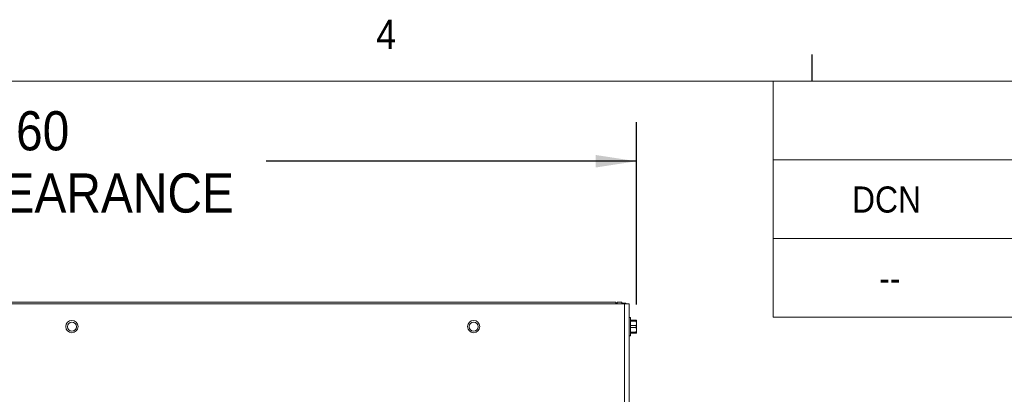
# Paper-space layout '3' of a CAD drawing. Header units: inches. Extents: x 1 to 109, y 1 to 85.
# Tile 105 of 107: x 55.6 to 71.3, y 78.31 to 84.28. Entities that reach past the tile are written whole.
import ezdxf

# ---------------------------------------------------------------- set-up
doc = ezdxf.new("R2010")
doc.units = ezdxf.units.IN
doc.header["$MEASUREMENT"] = 0
doc.layers.add('FORMAT', color=7, linetype='Continuous')
doc.styles.add('SLDTEXTSTYLE0', font='GOTHIC.TTF', dxfattribs={"width": 0.913})
doc.dimstyles.new('SLDDIMSTYLE6', dxfattribs={"dimtxt": 0.625, "dimasz": 0.65, "dimexe": 0, "dimexo": 0.0625, "dimgap": 0.15625, "dimtad": 0, "dimtih": 1, "dimtoh": 1, "dimlfac": 1.2, "dimrnd": 1e-09, "dimzin": 4, "dimdsep": 46, "dimtxsty": 'SLDTEXTSTYLE0', "dimsah": 1, "dimcen": 0.09, "dimadec": 0, "dimazin": 1, "dimtfac": 1, "dimtofl": 0, "dimtmove": 0, "dimatfit": 3, "dimfxl": 1, "dimfrac": 2, "dimtolj": 1, "dimtzin": 12, "dimarcsym": 0})

# ---------------------------------------------------------------- blocks, each defined once
blk = doc.blocks.new('SW_TABLEANNOTATION_2')
at = {"color": 0, "linetype": 'Continuous', "lineweight": 0, "ltscale": 5}
for p, q in [((0, 0), (0, -3.765)), ((40, 0), (0, 0)), ((0, -1.255), (40, -1.255)), ((0, -2.51), (40, -2.51)), ((0, -3.765), (40, -3.765))]:
    blk.add_line(p, q, dxfattribs=at)
at = {"color": 0, "linetype": 'Continuous', "lineweight": 0, "ltscale": 5, "char_height": 0.4167, "attachment_point": 1, "style": 'SLDTEXTSTYLE0'}
for s, insert in [('DCN', (1.258, -1.681)), ('--', (1.691, -2.936))]:
    blk.add_mtext(s, dxfattribs=dict(at, insert=insert))
blk = doc.blocks.new('_D_98')
at = {"layer": 'FORMAT', "color": 1, "ltscale": 5}
for p, q in [((47.433, 79.741), (47.433, 82.649)), ((65.435, 79.741), (65.435, 82.649)), ((47.433, 82.024), (52.02, 82.024)), ((65.435, 82.024), (59.53, 82.024))]:
    blk.add_line(p, q, dxfattribs=at)
for points in [[(47.433, 82.024), (48.083, 81.924), (48.083, 82.124)], [(65.435, 82.024), (64.785, 82.124), (64.785, 81.924)]]:
    blk.add_solid(points, dxfattribs=at)
at = {"layer": 'FORMAT', "color": 1, "ltscale": 5, "char_height": 0.625, "attachment_point": 1, "style": 'SLDTEXTSTYLE0'}
for s, insert in [('21.60', (54.482, 82.822, -6.902)), ('RACK CLEARANCE', (52.02, 81.83, -6.902))]:
    blk.add_mtext(s, dxfattribs=dict(at, insert=insert))

psp = doc.layouts.new('3')

# ---------------------------------------------------------------- linework, layer by layer
at = {"color": 7, "linetype": 'Continuous', "lineweight": 15, "ltscale": 5}
for p, q in [((47.7611, 79.779), (65.1069, 79.779)), ((65.1069, 79.779), (65.1069, 79.7501)), ((65.1301, 79.7626), (65.1069, 79.7626)), ((65.1301, 79.779), (65.2049, 79.779)), ((65.1301, 79.7501), (65.1301, 79.779)), ((65.2049, 79.779), (65.2049, 79.7501)), ((65.2051, 79.7626), (65.2049, 79.7626)), ((65.2674, 79.7626), (65.2051, 79.7626)), ((65.2051, 79.7501), (65.2051, 79.7626)), ((65.2674, 79.7501), (65.2674, 79.7626)), ((65.2432, 79.7501), (47.6249, 79.7501)), ((65.1069, 79.7562), (65.1301, 79.7562)), ((65.2432, 79.7501), (65.3172, 79.7501)), ((65.2432, 66.5449), (65.2432, 79.7501)), ((65.3172, 79.7501), (65.3172, 66.5449)), ((65.3407, 79.5326), (65.3172, 79.5326)), ((65.3407, 79.2426), (65.3407, 79.5326)), ((65.3407, 79.4917), (65.431, 79.4917)), ((65.431, 79.4753), (65.3407, 79.4753)), ((65.431, 79.4753), (65.431, 79.4917)), ((65.4347, 79.4397), (65.431, 79.4753)), ((65.4347, 79.4909), (65.4343, 79.4917)), ((65.4347, 79.4909), (65.4347, 79.4397)), ((65.3407, 79.404), (65.431, 79.404)), ((65.431, 79.3711), (65.3407, 79.3711)), ((65.3407, 79.2998), (65.431, 79.2998)), ((65.431, 79.404), (65.4347, 79.4397)), ((65.431, 79.3711), (65.431, 79.404)), ((65.4347, 79.3355), (65.431, 79.3711)), ((65.431, 79.2998), (65.4347, 79.3355)), ((65.431, 79.2834), (65.431, 79.2998)), ((65.4347, 79.4397), (65.4347, 79.3355)), ((65.4347, 79.2842), (65.4347, 79.3355)), ((65.3172, 79.2426), (65.3407, 79.2426)), ((65.431, 79.2834), (65.3407, 79.2834)), ((65.4343, 79.2834), (65.4347, 79.2842))]:
    psp.add_line(p, q, dxfattribs=at)
at = {"color": 7, "linetype": 'Continuous', "lineweight": 15, "ltscale": 25}
for centre, radius in [((56.4342, 79.3876), 0.0975), ((56.434, 79.3867), 0.0705), ((62.84, 79.3876), 0.0975), ((62.8399, 79.3867), 0.0705)]:
    psp.add_circle(centre, radius, dxfattribs=at)
at = {"color": 7, "linetype": 'Continuous', "lineweight": 15, "ltscale": 5}
for points, knots in [([(65.431, 79.4917), (65.4313, 79.4917), (65.4329, 79.4917), (65.4337, 79.4917), (65.4343, 79.4917)], [0, 0, 0, 0, 0.1683088, 1, 1, 1, 1]), ([(65.4343, 79.2834), (65.4337, 79.2834), (65.4329, 79.2834), (65.4313, 79.2834), (65.431, 79.2834)], [0, 0, 0, 0, 0.8316912, 1, 1, 1, 1])]:
    psp.add_open_spline(points, degree=3, knots=knots, dxfattribs=at)
at = {"layer": 'FORMAT', "ltscale": 5}
psp.add_line((68.2394, 83.303), (68.2394, 83.727), dxfattribs=at)
at = {"layer": 'FORMAT', "lineweight": 0, "ltscale": 5}
psp.add_line((2.6144, 83.303), (107.6144, 83.303), dxfattribs=at)

# ---------------------------------------------------------------- block references
at = {"color": 7, "linetype": 'Continuous', "lineweight": 0, "ltscale": 5}
psp.add_blockref('SW_TABLEANNOTATION_2', (67.6144, 83.303), dxfattribs=at)

# ---------------------------------------------------------------- texts
at = {"layer": 'FORMAT', "color": 7, "ltscale": 5, "insert": (61.2858, 84.2805), "char_height": 0.4688, "attachment_point": 1, "style": 'SLDTEXTSTYLE0'}
psp.add_mtext('4', dxfattribs=at)

# ---------------------------------------------------------------- dimensions: what is measured, and where the dimension line sits
at = {"layer": 'FORMAT', "color": 1, "ltscale": 5}
dim = psp.add_linear_dim(base=(65.4347, 82.0237), p1=(47.4334, 79.4909), p2=(65.4347, 79.4909), text='<>\\PRACK CLEARANCE', dimstyle='SLDDIMSTYLE6', dxfattribs=at)
dim.commit()
dim.dimension.update_dxf_attribs({"geometry": '_D_98', "text_midpoint": (55.7748, 82.0237), "dimtype": 160})

doc.saveas('drawing.dxf')
